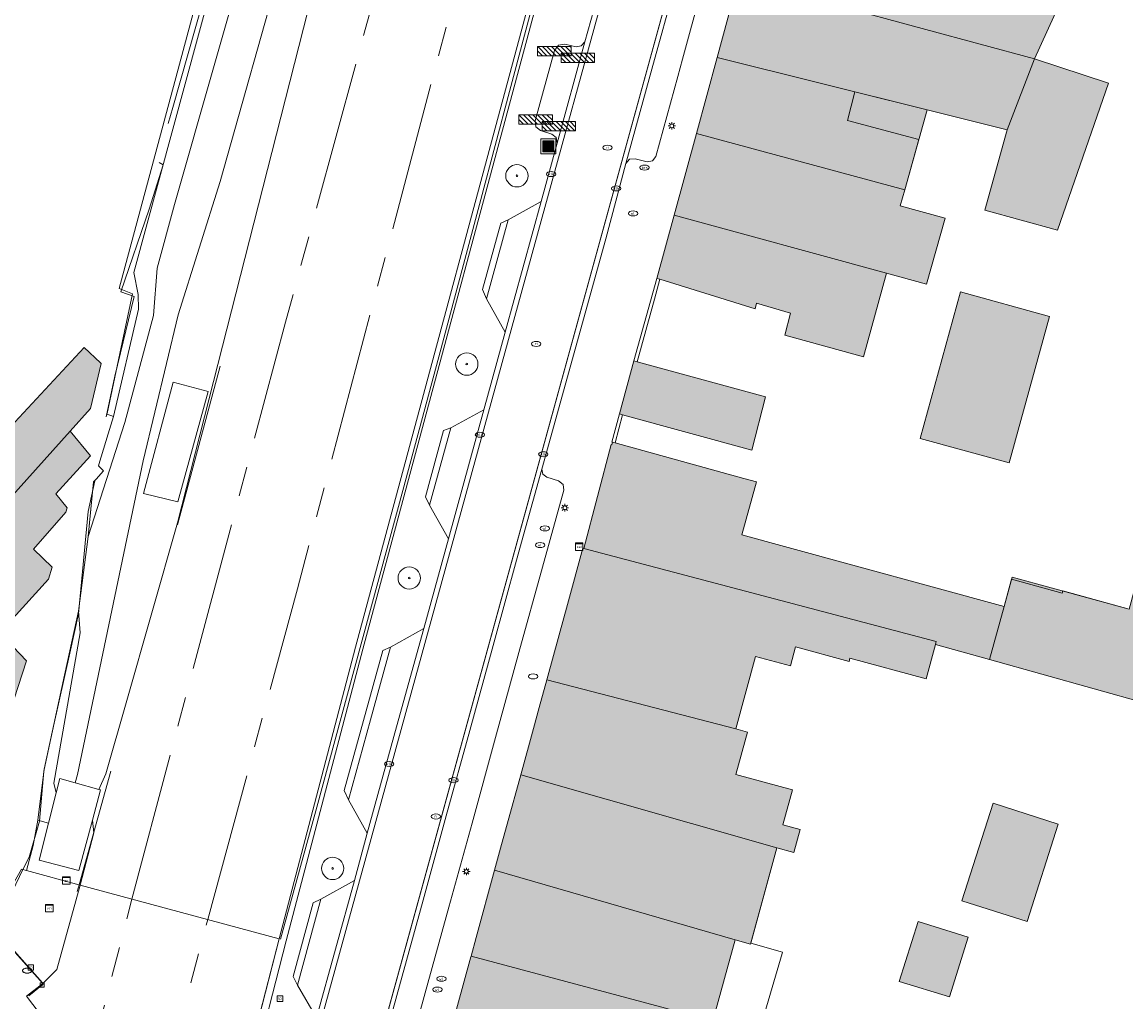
# Model space of a CAD drawing. Header units: metres. Extents: x 196496 to 197479, y 355139 to 356324.
# Tile 47 of 144: x 197231 to 197305, y 355397 to 355463. Entities that reach past the tile are written whole.
import ezdxf
from ezdxf.enums import TextEntityAlignment as Align

# ---------------------------------------------------------------- set-up
doc = ezdxf.new("R2010")
doc.units = ezdxf.units.M
doc.linetypes.add('AM-AS', pattern=[16, 10, -2, 2, -2])
doc.linetypes.add('AM-AS-SO', pattern=[16, 10, -2, 2, -2])
doc.layers.get('0').update_dxf_attribs({"color": 252, "lineweight": 18})
for name, color, linetype, lineweight in [('B-WE-AM-AS_SPOOR-G', 252, 'AM-AS', 18), ('B-WE-AM-AS_SPOOR_TREIN-G', 252, 'AM-AS-SO', 18), ('B-WE-GR-BEPLANTING_CULTUUR_HEESTERS-GV', 252, 'Continuous', 18), ('B-WE-GR-BOOM-S', 252, 'Continuous', 18), ('B-WE-GR-GRAS-GV', 252, 'Continuous', 18), ('B-WE-GW-TALUD_KRUIN-G', 252, 'Continuous', 18), ('B-WE-IE-MEUBILAIR-S', 252, 'Continuous', 18), ('B-WE-IE-MEUBILAIR_WEGMEUBILAIR-S', 252, 'Continuous', 18), ('B-WE-IE-MEUBILAIR_WEGMEUBILAIR_AFVALBAK-S', 252, 'Continuous', 18), ('B-WE-IE-TERREINAFSCHEIDING_KUNSTMATIG_HEKWERK-G', 252, 'IE-TERREINAFSCHEIDING-KUNSTMATIG', 18), ('B-WE-IE-TERREINAFSCHEIDING_KUNSTMATIG_MUUR-G', 252, 'IE-TERREINAFSCHEIDING-KUNSTMATIG-DICHT', 18), ('B-WE-IE-TERREINAFSCHEIDING_KUNSTMATIG_MUUR-GV', 252, 'Continuous', 18), ('B-WE-OG-BEBOUWING-GV', 252, 'Continuous', 18), ('B-WE-OG-TERREIN_ERF-GV', 252, 'Continuous', 18), ('B-WE-RI-HWA_GOOT_MOLGOOT-G', 252, 'Continuous', 18), ('B-WE-VH-GOOT-G', 252, 'Continuous', 18), ('B-WE-VH-HALFVERHARDING-GV', 252, 'Continuous', 18), ('B-WE-VH-ONVERHARD-GV', 252, 'Continuous', 18), ('B-WE-VH-OPENVERHARDING-GV', 252, 'Continuous', 18), ('B-WE-VH-OPENVERHARDING_BETONSTRAATSTEEN-GV', 252, 'Continuous', 18), ('B-WE-VH-OPENVERHARDING_STRAATBAKSTEEN-GV', 252, 'Continuous', 18), ('B-WE-VH-OPENVERHARDING_TEGEL-GV', 252, 'Continuous', 18), ('B-WE-VH-VERHARDING_BETONSTRAATSTEEN-GV', 252, 'Continuous', 18), ('B-WE-VH-VERHARDING_HALFVERHARDING-GV', 252, 'Continuous', 18), ('B-WE-VH-VERHARDING_TEGEL-GV', 252, 'Continuous', 18)]:
    doc.layers.add(name, color=color, linetype=linetype, lineweight=lineweight)
doc.layers.add('X-XX-AL-PRESENTATIE_GEBOUW3-V', color=7, linetype='Continuous', lineweight=18, true_color=0xf0f0f0)
doc.styles.add('NLCS-ISO', font='NLCS-ISO.ttf')
doc.linetypes.add('IE-TERREINAFSCHEIDING-KUNSTMATIG', pattern='A,4,[82,NLCS.SHX,S=0.75,R=90,X=0,Y=0],4,-2', length=10)
doc.linetypes.add('IE-TERREINAFSCHEIDING-KUNSTMATIG-DICHT', pattern='A,8,-1,[82,NLCS.SHX,S=0.75,R=90,X=0,Y=0],-1', length=10)

# ---------------------------------------------------------------- blocks, each defined once
blk = doc.blocks.new('SIE-WEG_AFVALBAK-SO')
at = {"linetype": 'ByBlock', "lineweight": 18}
h = blk.add_hatch(color=0, dxfattribs=at)
h.dxf.hatch_style = 1
h.paths.add_polyline_path([(-1.5, -1.5), (1.5, -1.5), (1.5, 1.5), (-1.5, 1.5)])
at = {"color": 0, "linetype": 'ByBlock', "lineweight": 18}
for points in [[(-2, -2), (2, -2), (2, 2), (-2, 2)], [(-1.5, -1.5), (1.5, -1.5), (1.5, 1.5), (-1.5, 1.5)]]:
    blk.add_lwpolyline(points, close=True, dxfattribs=at)
blk = doc.blocks.new('SIE-MEUBILAIR_BORD_LOCATIEPAAL-SO')
blk.add_lwpolyline([(-0.75, -0.75), (0.75, -0.75), (0.75, 0.75), (-0.75, 0.75)], close=True)
at = {"style": 'NLCS-ISO'}
blk.add_text('lp', height=0.75, dxfattribs=at).set_placement((0.01, 0.12), align=Align.MIDDLE_CENTER)
blk = doc.blocks.new('SIE-MEUBILAIR_BORD_WAARSCHUWINGSHEK-SO')
blk.add_lwpolyline([(-0.5625, -0.5625), (0.5625, -0.5625), (0.5625, 0.5625), (-0.5625, 0.5625)], close=True)
at = {"style": 'NLCS-ISO'}
blk.add_text('wh', height=0.7, dxfattribs=at).set_placement((0, 0), align=Align.MIDDLE_CENTER)
blk = doc.blocks.new('SIE-MEUBILAIR_KAST_CAI-SO')
for points in [[(-1, 1), (1, 1), (1, 0.84), (-1, 0.84)], [(-1, 0.76), (1, 0.76), (1, -1), (-1, -1)]]:
    blk.add_lwpolyline(points, close=True)
at = {"style": 'NLCS-ISO'}
blk.add_text('cai', height=0.75, dxfattribs=at).set_placement((0, 0), align=Align.MIDDLE_CENTER)
blk = doc.blocks.new('SIE-MEUBILAIR_KAST_VRI-SO')
for points in [[(-1, 1), (1, 1), (1, 0.84), (-1, 0.84)], [(-1, 0.76), (1, 0.76), (1, -1), (-1, -1)]]:
    blk.add_lwpolyline(points, close=True)
at = {"style": 'NLCS-ISO'}
blk.add_text('vri', height=0.75, dxfattribs=at).set_placement((0, 0), align=Align.MIDDLE_CENTER)
blk = doc.blocks.new('SIE-MEUBILAIR_KAST_ELEKTRA-SO')
for points in [[(-1, 1), (1, 1), (1, 0.84), (-1, 0.84)], [(-1, 0.76), (1, 0.76), (1, -1), (-1, -1)]]:
    blk.add_lwpolyline(points, close=True)
at = {"style": 'NLCS-ISO'}
blk.add_text('et', height=0.75, dxfattribs=at).set_placement((0, 0), align=Align.MIDDLE_CENTER)
blk = doc.blocks.new('SIE-MEUBILAIR_PAAL_LICHTMAST-SO')
for points in [[(-0.62, 0), (-1, 0)], [(-0.71, 0.71), (-0.44, 0.44)], [(0, 1), (0, 0.62)], [(0.44, 0.44), (0.71, 0.71)], [(1, 0), (0.62, 0)], [(-0.71, -0.71), (-0.44, -0.44)], [(0, -0.62), (0, -1)], [(0.44, -0.44), (0.71, -0.71)]]:
    blk.add_lwpolyline(points)
blk.add_circle((0, 0), 0.5)
blk = doc.blocks.new('SIE-MEUBILAIR_PUT_WATERLEIDINGPUT-SO')
blk.add_ellipse((0, 0), major_axis=(1.25, 0), ratio=0.54)
at = {"style": 'NLCS-ISO'}
blk.add_text('wl', height=0.75, dxfattribs=at).set_placement((-0.14, 0), align=Align.MIDDLE_CENTER)
blk = doc.blocks.new('SIE-MEUBILAIR_PUT_BRANDSTOFPUT-SO')
blk.add_ellipse((0, 0), major_axis=(1.25, 0), ratio=0.54)
at = {"style": 'NLCS-ISO'}
blk.add_text('brs', height=0.75, dxfattribs=at).set_placement((0.03, 0), align=Align.MIDDLE_CENTER)
blk = doc.blocks.new('SIE-MEUBILAIR_PUT_RIOOLPUT-SO')
blk.add_ellipse((0, 0), major_axis=(1.25, 0), ratio=0.54)
at = {"style": 'NLCS-ISO'}
blk.add_text('ri', height=0.75, dxfattribs=at).set_placement((-0.04, 0.07), align=Align.MIDDLE_CENTER)
blk = doc.blocks.new('SIE-MEUBILAIR_PUT_KOLK-SO')
blk.add_ellipse((0, 0), major_axis=(1.25, 0), ratio=0.54)
at = {"style": 'NLCS-ISO'}
blk.add_text('klk', height=0.75, dxfattribs=at).set_placement((0.03, 0), align=Align.MIDDLE_CENTER)
blk = doc.blocks.new('SIE-MEUBILAIR_PUT-SO')
blk.add_ellipse((0, 0), major_axis=(1.25, 0), ratio=0.54)
blk = doc.blocks.new('SIE-WEG_FIETSREK-SO')
for p, q in [((-4.5, 1.25), (-2, -1.25)), ((-4.5, 0), (-3.25, -1.25)), ((-3.25, 1.25), (-0.75, -1.25)), ((-2, 1.25), (0.5, -1.25)), ((-0.75, 1.25), (1.75, -1.25)), ((0.5, 1.25), (3, -1.25)), ((1.76, 1.25), (4.26, -1.25)), ((3.01, 1.25), (4.5, -0.24)), ((4.26, 1.25), (4.5, 1.01))]:
    blk.add_line(p, q)
at = {"flags": 128}
blk.add_lwpolyline([(4.51, -1.25), (-4.51, -1.25), (-4.51, 1.25), (4.51, 1.25), (4.51, -1.25)], close=True, dxfattribs=at)
blk = doc.blocks.new('SGR-BOOM_GBKN-SO')
at = {"color": 0, "linetype": 'ByBlock', "lineweight": 18}
for radius in [3, 0.225]:
    blk.add_circle((0, 0), radius, dxfattribs=at)

msp = doc.modelspace()

# ---------------------------------------------------------------- hatches: boundary and pattern name
at = {"layer": 'X-XX-AL-PRESENTATIE_GEBOUW3-V'}
for points in [[(197281.063, 355472.247), (197279.305, 355465.775), (197291.87, 355462.362), (197299.178, 355460.396), (197301.402, 355465.309), (197296.786, 355467.661), (197296.106, 355465.102), (197295.627, 355465.229), (197288.112, 355467.226), (197288.86, 355470.143), (197281.067, 355472.26)], [(197291.87, 355462.362), (197279.305, 355465.775), (197277.869, 355460.488), (197291.957, 355456.971), (197297.327, 355455.637), (197299.178, 355460.396)], [(197276.484, 355455.391), (197290.461, 355451.594), (197291.957, 355456.971), (197277.869, 355460.488)], [(197299.178, 355460.396), (197297.327, 355455.637), (197295.84, 355450.237), (197300.711, 355448.896), (197304.124, 355458.752)], [(197290.461, 355451.594), (197276.484, 355455.391), (197274.995, 355449.91), (197289.24, 355446.004), (197291.926, 355445.263), (197293.168, 355449.689), (197290.163, 355450.532)], [(197273.82, 355445.659), (197274.03, 355445.594), (197280.422, 355443.604), (197280.52, 355444.004), (197282.804, 355443.323), (197282.408, 355441.853), (197287.689, 355440.393), (197289.24, 355446.004), (197274.995, 355449.91)], [(197294.205, 355444.75), (197291.497, 355434.911), (197297.463, 355433.269), (197300.171, 355443.108)], [(197226.289, 355426.317), (197234.446, 355435.407), (197235.81, 355436.926), (197236.526, 355439.951), (197236.488, 355439.986), (197235.39, 355441.011), (197230.732, 355436.016), (197229.477, 355437.57), (197222.675, 355430.936)], [(197281.107, 355437.707), (197272.504, 355440.061), (197272.289, 355440.12), (197271.316, 355436.564), (197271.529, 355436.506), (197280.192, 355434.134)], [(197234.446, 355435.407), (197226.289, 355426.317), (197226.399, 355426.176), (197218.937, 355417.736), (197221.471, 355414.785), (197222.078, 355415.306), (197223.661, 355413.462), (197223.054, 355412.941), (197225.598, 355409.979), (197229.276, 355413.172), (197231.515, 355419.992), (197229.711, 355421.863), (197233.001, 355425.461), (197233.241, 355426.283), (197231.986, 355427.486), (197234.161, 355429.961), (197234.244, 355430.269), (197233.482, 355431.192), (197235.827, 355433.737)], [(197270.853, 355434.66), (197270.801, 355434.49), (197270.753, 355434.505), (197268.918, 355427.526), (197292.58, 355421.277), (197292.558, 355421.196), (197292.529, 355421.088), (197296.141, 355420.076), (197297.139, 355423.638), (197282.381, 355427.664), (197279.532, 355428.441), (197280.513, 355431.998), (197279.671, 355432.23), (197271.017, 355434.615)], [(197296.141, 355420.076), (197306.678, 355417.125), (197311.058, 355421.969), (197311.025, 355422.032), (197311.173, 355422.23), (197315.704, 355420.996), (197315.589, 355420.634), (197319.417, 355419.65), (197320.542, 355423.813), (197317.045, 355424.768), (197317.447, 355426.24), (197307.047, 355429.077), (197305.516, 355423.467), (197297.676, 355425.606), (197297.139, 355423.638)], [(197267.823, 355423.781), (197267.262, 355421.73), (197266.436, 355418.713), (197279.12, 355415.428), (197280.445, 355420.291), (197282.789, 355419.652), (197283.136, 355420.926), (197286.726, 355419.948), (197286.785, 355420.165), (197291.9, 355418.774), (197292.529, 355421.088), (197292.558, 355421.196), (197292.58, 355421.277), (197268.918, 355427.526), (197268.853, 355427.542)], [(197265.93, 355416.864), (197265.54, 355415.439), (197264.691, 355412.338), (197281.869, 355407.445), (197283.022, 355407.131), (197283.442, 355408.675), (197282.289, 355408.989), (197282.925, 355411.324), (197279.133, 355412.357), (197279.911, 355415.213), (197279.12, 355415.428), (197266.436, 355418.713)], [(197264.691, 355412.338), (197263.783, 355409.02), (197263.41, 355407.658), (197262.94, 355405.943), (197279.084, 355401.272), (197280.107, 355400.976), (197281.869, 355407.445)], [(197300.763, 355409.032), (197296.39, 355410.43), (197294.3, 355403.891), (197298.667, 355402.494)], [(197262.94, 355405.943), (197261.702, 355401.419), (197261.359, 355400.168), (197277.591, 355395.826), (197279.084, 355401.272)], [(197290.097, 355398.474), (197293.469, 355397.433), (197294.706, 355401.44), (197291.355, 355402.49)], [(197261.359, 355400.168), (197261.347, 355400.126), (197259.628, 355393.845), (197268.898, 355391.205), (197269.769, 355394.333), (197271.086, 355393.984), (197276.675, 355392.505), (197277.557, 355395.702), (197277.591, 355395.826)]]:
    msp.add_hatch(color=256, dxfattribs=at).paths.add_polyline_path(points)

# ---------------------------------------------------------------- linework, layer by layer
at = {"layer": 'B-WE-AM-AS_SPOOR-G', "flags": 128}
msp.add_lwpolyline([(197238.595, 355404.004), (197248.905, 355442.713), (197278.517, 355551.41)], dxfattribs=at)
at = {"layer": 'B-WE-AM-AS_SPOOR_TREIN-G', "flags": 128}
for points in [[(197238.595, 355404.004), (197248.905, 355442.713), (197274.337, 355536.067)], [(197243.682, 355402.626), (197249.701, 355424.824), (197261.976, 355471.187)], [(197213.19, 355310.015), (197215.632, 355318.997), (197219.805, 355334.717), (197223.141, 355346.692), (197231.81, 355379.071), (197236.061, 355394.199), (197238.595, 355404.004)], [(197218.757, 355309.516), (197232.71, 355361.424), (197243.682, 355402.626)]]:
    msp.add_lwpolyline(points, dxfattribs=at)
at = {"layer": 'B-WE-GR-BEPLANTING_CULTUUR_HEESTERS-GV'}
msp.add_lwpolyline([(197279.255, 355514.834), (197277.669, 355508.488), (197276.84, 355506.51), (197273.985, 355495.916), (197267.143, 355471.224), (197253.603, 355420.903), (197248.472, 355401.329), (197243.855, 355383.364), (197244.332, 355383.209), (197248.956, 355401.205), (197254.087, 355420.776), (197267.626, 355471.094), (197274.467, 355495.782), (197277.323, 355506.38), (197278.13, 355508.295), (197279.74, 355514.713), (197280.523, 355517.843), (197282.408, 355523.521), (197285.167, 355528.192), (197288.874, 355532.885), (197291.383, 355536.067)], dxfattribs=at)
at = {"layer": 'B-WE-GR-BEPLANTING_CULTUUR_HEESTERS-GV', "flags": 128}
for points in [[(197267.143, 355471.224), (197253.603, 355420.903), (197248.472, 355401.329), (197243.855, 355383.363), (197244.331, 355383.207), (197248.956, 355401.205), (197254.087, 355420.776), (197267.626, 355471.094)], [(197267.626, 355471.094), (197254.087, 355420.776), (197248.956, 355401.205), (197244.331, 355383.207)], [(197267.626, 355471.094), (197254.087, 355420.776), (197248.956, 355401.205), (197244.332, 355383.209)], [(197250.985, 355396.04), (197249.708, 355398.232), (197249.412, 355398.806), (197250.768, 355403.758), (197251.273, 355404.003), (197253.523, 355405.258), (197254.394, 355408.421), (197253.125, 355410.665), (197252.84, 355411.287), (197255.446, 355420.674), (197255.96, 355420.91), (197258.177, 355422.159), (197259.834, 355428.179), (197258.563, 355430.427), (197258.296, 355430.991), (197259.515, 355435.441), (197260.004, 355435.625), (197262.218, 355436.839), (197263.653, 355442.05), (197262.386, 355444.279), (197262.135, 355444.921), (197263.354, 355449.371), (197263.845, 355449.591), (197266.066, 355450.814), (197267.124, 355454.728), (197267.07, 355455.108), (197266.771, 355455.347), (197266.007, 355455.583), (197265.698, 355455.834), (197265.652, 355456.23), (197266.948, 355460.958), (197267.216, 355461.309), (197267.652, 355461.379), (197268.404, 355461.207), (197268.756, 355461.258), (197268.981, 355461.533), (197270.603, 355467.292)], [(197250.985, 355396.04), (197249.708, 355398.232), (197249.412, 355398.806), (197250.768, 355403.758), (197251.273, 355404.003), (197253.523, 355405.258), (197254.394, 355408.421), (197253.125, 355410.665), (197252.84, 355411.287), (197255.446, 355420.674), (197255.96, 355420.91), (197258.177, 355422.159), (197259.834, 355428.179), (197258.563, 355430.427), (197258.296, 355430.991), (197259.515, 355435.441), (197260.004, 355435.625), (197262.218, 355436.839), (197263.653, 355442.05), (197262.386, 355444.279), (197262.135, 355444.921), (197263.354, 355449.371), (197263.845, 355449.591), (197266.066, 355450.814), (197267.124, 355454.728), (197267.07, 355455.108), (197266.771, 355455.347), (197266.007, 355455.583), (197265.698, 355455.834), (197265.652, 355456.23), (197266.948, 355460.958), (197267.216, 355461.309), (197267.652, 355461.379), (197268.404, 355461.207), (197268.756, 355461.258), (197268.981, 355461.533), (197270.603, 355467.292)]]:
    msp.add_lwpolyline(points, dxfattribs=at)
at = {"layer": 'B-WE-GR-GRAS-GV', "flags": 128}
for points in [[(197277.434, 355563.568), (197271.825, 355545.365), (197269.815, 355539.353), (197266.794, 355530.3), (197261.118, 355511.788), (197257.183, 355497.967), (197253.316, 355482.863), (197248.753, 355467.178), (197244.518, 355452.157), (197241.71, 355443.203), (197239.348, 355433.408), (197234.944, 355412.371), (197234.781, 355411.805), (197236.382, 355411.364), (197236.836, 355412.4), (197238.21, 355417.173), (197241.646, 355429.244), (197250.404, 355463.595), (197260.55, 355500.447), (197271.788, 355542.395)], [(197241.669, 355430.655), (197239.383, 355431.212), (197241.362, 355438.685), (197243.716, 355438.071)], [(197241.669, 355430.655), (197239.383, 355431.212), (197241.362, 355438.685), (197243.716, 355438.071)], [(197235.131, 355421.873), (197235.02, 355423.319), (197234.081, 355419.026), (197232.701, 355412.718), (197232.29, 355409.299), (197233.002, 355409.094), (197233.522, 355411.127), (197233.348, 355411.774)], [(197231.522, 355405.919), (197231.197, 355406.007), (197229.053, 355402.305), (197232.613, 355398.327), (197233.561, 355399.278), (197235.118, 355404.945)]]:
    msp.add_lwpolyline(points, close=True, dxfattribs=at)
for points in [[(197265.951, 355536.067), (197252.05, 355487.799), (197241.453, 355450.605), (197240.294, 355446.344), (197240.042, 355443.155), (197238.117, 355435.991), (197235.658, 355428.34), (197235.02, 355423.319), (197235.131, 355421.873), (197233.348, 355411.774), (197233.522, 355411.127), (197233.767, 355412.083), (197234.781, 355411.805), (197234.944, 355412.371), (197239.348, 355433.408), (197241.71, 355443.203), (197244.518, 355452.157), (197248.753, 355467.178), (197253.316, 355482.863), (197257.183, 355497.967)], [(197268.718, 355536.067), (197266.794, 355530.3), (197261.118, 355511.788), (197257.183, 355497.967), (197253.316, 355482.863), (197248.753, 355467.178), (197244.518, 355452.157), (197241.71, 355443.203), (197239.348, 355433.408), (197234.944, 355412.371), (197234.781, 355411.805), (197236.382, 355411.364), (197236.836, 355412.4), (197238.21, 355417.173), (197241.646, 355429.244), (197250.404, 355463.595), (197260.55, 355500.447), (197270.093, 355536.067)], [(197263.528, 355536.067), (197251.747, 355493.927), (197238.714, 355446.041), (197239.026, 355444.573), (197239.039, 355443.581), (197237.367, 355436.396), (197237.008, 355435.216), (197236.543, 355433.688), (197236.449, 355433.379), (197236.355, 355433.069), (197236.588, 355432.846), (197236.687, 355432.752), (197236.189, 355432.187), (197236.02, 355431.995), (197235.726, 355429.03), (197235.658, 355428.34), (197238.117, 355435.991), (197240.042, 355443.155), (197240.294, 355446.344), (197241.453, 355450.605), (197252.05, 355487.799), (197265.951, 355536.067)], [(197262.565, 355536.067), (197255.17, 355508.137), (197253.815, 355503.021), (197250.945, 355492.18), (197249.614, 355487.301), (197245.739, 355473.099), (197244.883, 355469.961), (197243.36, 355465.886), (197242.277, 355461.858), (197241.542, 355459.126), (197241.472, 355458.866), (197237.738, 355444.979), (197238.644, 355444.612), (197237.788, 355440.622), (197236.925, 355436.6), (197236.911, 355436.534)], [(197251.747, 355493.927), (197238.714, 355446.041), (197239.026, 355444.573), (197239.039, 355443.581), (197237.367, 355436.396), (197237.008, 355435.216), (197236.543, 355433.688), (197236.449, 355433.379), (197236.355, 355433.069), (197236.588, 355432.846), (197236.687, 355432.752), (197236.189, 355432.187), (197236.02, 355431.995), (197235.726, 355429.03), (197235.658, 355428.34), (197238.117, 355435.991), (197240.042, 355443.155), (197240.294, 355446.344), (197241.453, 355450.605), (197252.05, 355487.799)], [(197243.36, 355465.886), (197242.277, 355461.858), (197241.542, 355459.126), (197241.472, 355458.866), (197237.738, 355444.979), (197238.644, 355444.612), (197237.788, 355440.622), (197236.925, 355436.6), (197236.911, 355436.534), (197237.18, 355436.453), (197237.367, 355436.396), (197239.039, 355443.581), (197239.026, 355444.573), (197238.714, 355446.041), (197251.747, 355493.927)], [(197252.05, 355487.799), (197241.453, 355450.605), (197240.294, 355446.344), (197240.042, 355443.155), (197238.117, 355435.991), (197235.658, 355428.34), (197235.02, 355423.319), (197235.131, 355421.873), (197233.348, 355411.774), (197233.522, 355411.127), (197233.767, 355412.083), (197234.781, 355411.805), (197234.944, 355412.371), (197239.348, 355433.408), (197241.71, 355443.203), (197244.518, 355452.157), (197248.753, 355467.178)]]:
    msp.add_lwpolyline(points, dxfattribs=at)
at = {"layer": 'B-WE-GR-GRAS-GV'}
msp.add_lwpolyline([(197236.911, 355436.534), (197237.18, 355436.453), (197237.367, 355436.396), (197239.039, 355443.581), (197239.026, 355444.573), (197238.714, 355446.041), (197251.747, 355493.927), (197263.528, 355536.067)], dxfattribs=at)
at = {"layer": 'B-WE-GW-TALUD_KRUIN-G', "flags": 128}
for points in [[(197235.658, 355428.34), (197238.117, 355435.991), (197240.042, 355443.155), (197240.294, 355446.344), (197241.453, 355450.605), (197252.05, 355487.799), (197267.115, 355540.108), (197269.84, 355549.89), (197269.495, 355552.892)], [(197269.815, 355539.353), (197266.794, 355530.3), (197261.118, 355511.788), (197257.183, 355497.967), (197253.316, 355482.863), (197248.753, 355467.178), (197244.518, 355452.157), (197241.71, 355443.203), (197239.348, 355433.408), (197234.944, 355412.371), (197234.781, 355411.805)], [(197268.718, 355536.067), (197266.794, 355530.3), (197261.118, 355511.788), (197257.183, 355497.967), (197253.316, 355482.863), (197248.753, 355467.178), (197244.518, 355452.157), (197241.71, 355443.203), (197239.348, 355433.408), (197234.944, 355412.371), (197234.781, 355411.805)], [(197235.658, 355428.34), (197238.117, 355435.991), (197240.042, 355443.155), (197240.294, 355446.344), (197241.453, 355450.605), (197252.05, 355487.799), (197265.951, 355536.067)], [(197233.522, 355411.127), (197233.348, 355411.774), (197235.131, 355421.873), (197235.02, 355423.319)]]:
    msp.add_lwpolyline(points, dxfattribs=at)
at = {"layer": 'B-WE-IE-TERREINAFSCHEIDING_KUNSTMATIG_HEKWERK-G', "ltscale": 0.2, "flags": 128}
msp.add_lwpolyline([(197248.569, 355401.303), (197250.944, 355409.919), (197253.547, 355419.557), (197256.839, 355431.663), (197259.431, 355441.31), (197262.001, 355450.953), (197263.932, 355458.19), (197265.863, 355465.438), (197267.171, 355470.241), (197269.815, 355479.92), (197272.451, 355489.583), (197274.395, 355496.839), (197277.014, 355506.468), (197277.669, 355508.907), (197279.655, 355516.109), (197280.392, 355518.499), (197281.841, 355523.32), (197284.321, 355527.637), (197287.276, 355531.64), (197296.449, 355543.505), (197299.483, 355547.432), (197300.981, 355549.356), (197300.911, 355551.927), (197305.999, 355558.047), (197307.529, 355556.879), (197311.477, 355562.427), (197312.195, 355564.605), (197313.382, 355569.485), (197314.285, 355574.517), (197314.989, 355579.283)], dxfattribs=at)
at = {"layer": 'B-WE-IE-TERREINAFSCHEIDING_KUNSTMATIG_HEKWERK-G', "flags": 128}
for points in [[(197248.569, 355401.303), (197250.944, 355409.919), (197253.547, 355419.557), (197256.839, 355431.663), (197259.431, 355441.31), (197262.001, 355450.953), (197263.932, 355458.19), (197265.863, 355465.438), (197267.171, 355470.241), (197269.815, 355479.92), (197272.451, 355489.583), (197274.395, 355496.839), (197277.014, 355506.468), (197277.669, 355508.907), (197279.655, 355516.109), (197280.392, 355518.499), (197281.841, 355523.32), (197284.321, 355527.637), (197287.276, 355531.64), (197290.698, 355536.067)], [(197244.863, 355470.041), (197244.984, 355469.978), (197241.348, 355457.126), (197241.03, 355456.055)], [(197240.419, 355453.437), (197240.698, 355453.27), (197239.756, 355450.312), (197237.861, 355444.758), (197238.739, 355444.447), (197237.44, 355439.101), (197236.862, 355436.374)], [(197241.662, 355429.116), (197244.513, 355439.764)], [(197235.008, 355423.141), (197235.671, 355430.023), (197236.109, 355432.069)], [(197232.386, 355409.22), (197232.694, 355412.588), (197233.294, 355415.413), (197234.436, 355420.504), (197235.008, 355423.141)], [(197235.053, 355404.963), (197237.189, 355412.582)], [(197232.386, 355409.22), (197231.707, 355406.824), (197231.275, 355405.985)], [(197231.275, 355405.985), (197230.588, 355404.527), (197229.152, 355402.305), (197230.156, 355401.129)], [(197235.053, 355404.963), (197234.925, 355404.5)], [(197230.132, 355401.156), (197230.194, 355401.087), (197232.592, 355398.371)], [(197243.835, 355383.481), (197244.993, 355387.899), (197246.164, 355392.346), (197248.472, 355401.329)], [(197232.646, 355398.286), (197231.684, 355397.518)]]:
    msp.add_lwpolyline(points, dxfattribs=at)
at = {"layer": 'B-WE-IE-TERREINAFSCHEIDING_KUNSTMATIG_MUUR-G', "flags": 128}
msp.add_lwpolyline([(197236.02, 355431.995), (197235.658, 355428.34), (197235.02, 355423.319), (197232.701, 355412.718), (197232.29, 355409.299)], dxfattribs=at)
at = {"layer": 'B-WE-IE-TERREINAFSCHEIDING_KUNSTMATIG_MUUR-GV', "flags": 128}
for points in [[(197273.82, 355445.659), (197272.289, 355440.12), (197272.504, 355440.061), (197273.665, 355444.27), (197274.03, 355445.594)], [(197271.316, 355436.564), (197270.805, 355434.675), (197270.853, 355434.66), (197271.017, 355434.615), (197271.529, 355436.506)]]:
    msp.add_lwpolyline(points, close=True, dxfattribs=at)
at = {"layer": 'B-WE-OG-BEBOUWING-GV', "flags": 128}
for points in [[(197281.063, 355472.247), (197279.305, 355465.775), (197291.87, 355462.362), (197299.178, 355460.396), (197301.402, 355465.309), (197296.786, 355467.661), (197296.106, 355465.102), (197295.627, 355465.229), (197288.112, 355467.226), (197288.86, 355470.143), (197281.067, 355472.26)], [(197291.87, 355462.362), (197279.305, 355465.775), (197277.869, 355460.488), (197291.957, 355456.971), (197297.327, 355455.637), (197299.178, 355460.396)], [(197276.484, 355455.391), (197290.461, 355451.594), (197291.957, 355456.971), (197277.869, 355460.488)], [(197299.178, 355460.396), (197297.327, 355455.637), (197295.84, 355450.237), (197300.711, 355448.896), (197304.124, 355458.752)], [(197290.461, 355451.594), (197276.484, 355455.391), (197274.995, 355449.91), (197289.24, 355446.004), (197291.926, 355445.263), (197293.168, 355449.689), (197290.163, 355450.532)], [(197273.82, 355445.659), (197274.03, 355445.594), (197280.422, 355443.604), (197280.52, 355444.004), (197282.804, 355443.323), (197282.408, 355441.853), (197287.689, 355440.393), (197289.24, 355446.004), (197274.995, 355449.91)], [(197294.205, 355444.75), (197291.497, 355434.911), (197297.463, 355433.269), (197300.171, 355443.108)], [(197226.289, 355426.317), (197234.446, 355435.407), (197235.81, 355436.926), (197236.526, 355439.951), (197236.488, 355439.986), (197235.39, 355441.011), (197230.732, 355436.016), (197229.477, 355437.57), (197222.675, 355430.936)], [(197281.107, 355437.707), (197272.504, 355440.061), (197272.289, 355440.12), (197271.316, 355436.564), (197271.529, 355436.506), (197280.192, 355434.134)], [(197234.446, 355435.407), (197226.289, 355426.317), (197226.399, 355426.176), (197218.937, 355417.736), (197221.471, 355414.785), (197222.078, 355415.306), (197223.661, 355413.462), (197223.054, 355412.941), (197225.598, 355409.979), (197229.276, 355413.172), (197231.515, 355419.992), (197229.711, 355421.863), (197233.001, 355425.461), (197233.241, 355426.283), (197231.986, 355427.486), (197234.161, 355429.961), (197234.244, 355430.269), (197233.482, 355431.192), (197235.827, 355433.737)], [(197270.853, 355434.66), (197270.801, 355434.49), (197270.753, 355434.505), (197268.918, 355427.526), (197292.58, 355421.277), (197292.558, 355421.196), (197292.529, 355421.088), (197296.141, 355420.076), (197297.139, 355423.638), (197282.381, 355427.664), (197279.532, 355428.441), (197280.513, 355431.998), (197279.671, 355432.23), (197271.017, 355434.615)], [(197267.823, 355423.781), (197267.262, 355421.73), (197266.436, 355418.713), (197279.12, 355415.428), (197280.445, 355420.291), (197282.789, 355419.652), (197283.136, 355420.926), (197286.726, 355419.948), (197286.785, 355420.165), (197291.9, 355418.774), (197292.529, 355421.088), (197292.558, 355421.196), (197292.58, 355421.277), (197268.918, 355427.526), (197268.853, 355427.542)], [(197265.93, 355416.864), (197265.54, 355415.439), (197264.691, 355412.338), (197281.869, 355407.445), (197283.022, 355407.131), (197283.442, 355408.675), (197282.289, 355408.989), (197282.925, 355411.324), (197279.133, 355412.357), (197279.911, 355415.213), (197279.12, 355415.428), (197266.436, 355418.713)], [(197264.691, 355412.338), (197263.783, 355409.02), (197263.41, 355407.658), (197262.94, 355405.943), (197279.084, 355401.272), (197280.107, 355400.976), (197281.869, 355407.445)], [(197300.763, 355409.032), (197296.39, 355410.43), (197294.3, 355403.891), (197298.667, 355402.494)], [(197262.94, 355405.943), (197261.702, 355401.419), (197261.359, 355400.168), (197277.591, 355395.826), (197279.084, 355401.272)], [(197290.097, 355398.474), (197293.469, 355397.433), (197294.706, 355401.44), (197291.355, 355402.49)], [(197261.359, 355400.168), (197261.347, 355400.126), (197259.628, 355393.845), (197268.898, 355391.205), (197269.769, 355394.333), (197271.086, 355393.984), (197276.675, 355392.505), (197277.557, 355395.702), (197277.591, 355395.826)]]:
    msp.add_lwpolyline(points, close=True, dxfattribs=at)
msp.add_lwpolyline([(197317.765, 355424.571), (197317.045, 355424.768), (197317.447, 355426.24), (197307.047, 355429.077), (197305.516, 355423.467), (197297.676, 355425.606), (197297.139, 355423.638), (197296.141, 355420.076)], dxfattribs=at)
at = {"layer": 'B-WE-OG-BEBOUWING-GV'}
msp.add_lwpolyline([(197296.141, 355420.076), (197306.678, 355417.125), (197311.058, 355421.969), (197311.025, 355422.032), (197311.173, 355422.23), (197315.704, 355420.996), (197315.589, 355420.634), (197317.765, 355420.075)], dxfattribs=at)
at = {"layer": 'B-WE-OG-TERREIN_ERF-GV', "flags": 128}
for points in [[(197231.197, 355406.007), (197231.522, 355405.919), (197231.962, 355407.602), (197232.29, 355409.299), (197232.701, 355412.718), (197234.081, 355419.026), (197235.02, 355423.319), (197235.658, 355428.34), (197235.726, 355429.03), (197236.02, 355431.995), (197236.189, 355432.187), (197236.687, 355432.752), (197236.588, 355432.846), (197236.355, 355433.069), (197236.449, 355433.379), (197236.543, 355433.688), (197237.008, 355435.216), (197237.367, 355436.396), (197237.18, 355436.453), (197236.911, 355436.534), (197236.925, 355436.6), (197237.788, 355440.622), (197238.644, 355444.612), (197237.738, 355444.979), (197241.472, 355458.866), (197241.542, 355459.126), (197242.277, 355461.858), (197243.36, 355465.886)], [(197231.197, 355406.007), (197231.522, 355405.919), (197231.962, 355407.602), (197232.29, 355409.299), (197232.701, 355412.718), (197234.081, 355419.026), (197235.02, 355423.319), (197235.658, 355428.34), (197235.726, 355429.03), (197236.02, 355431.995), (197236.189, 355432.187), (197236.687, 355432.752), (197236.588, 355432.846), (197236.355, 355433.069), (197236.449, 355433.379), (197236.543, 355433.688), (197237.008, 355435.216), (197237.367, 355436.396), (197237.18, 355436.453), (197236.911, 355436.534), (197236.925, 355436.6), (197237.788, 355440.622), (197238.644, 355444.612), (197237.738, 355444.979), (197241.472, 355458.866), (197241.542, 355459.126), (197242.277, 355461.858), (197243.36, 355465.886)], [(197301.402, 355465.309), (197299.178, 355460.396), (197304.124, 355458.752), (197300.711, 355448.896), (197295.84, 355450.237), (197297.327, 355455.637), (197291.957, 355456.971), (197287.101, 355458.178), (197286.622, 355456.249), (197291.408, 355454.97), (197290.461, 355451.594), (197290.163, 355450.532), (197293.168, 355449.689), (197291.926, 355445.263), (197289.24, 355446.004), (197287.689, 355440.393), (197282.408, 355441.853), (197282.804, 355443.323), (197280.52, 355444.004), (197280.422, 355443.604), (197274.03, 355445.594), (197273.665, 355444.27), (197272.504, 355440.061), (197281.107, 355437.707), (197280.192, 355434.134), (197271.529, 355436.506), (197271.017, 355434.615), (197279.671, 355432.23), (197280.513, 355431.998), (197279.532, 355428.441), (197282.381, 355427.664), (197297.139, 355423.638), (197297.636, 355425.461), (197301.022, 355424.537), (197301.062, 355424.682), (197305.516, 355423.467)], [(197230.732, 355436.016), (197235.39, 355441.011), (197236.488, 355439.986), (197236.526, 355439.951), (197235.81, 355436.926), (197234.446, 355435.407), (197235.827, 355433.737), (197233.482, 355431.192), (197234.244, 355430.269), (197234.161, 355429.961), (197231.986, 355427.486), (197233.241, 355426.283), (197233.001, 355425.461), (197229.711, 355421.863), (197231.515, 355419.992), (197229.276, 355413.172)], [(197230.732, 355436.016), (197235.39, 355441.011), (197236.488, 355439.986), (197236.526, 355439.951), (197235.81, 355436.926), (197234.446, 355435.407), (197235.827, 355433.737), (197233.482, 355431.192), (197234.244, 355430.269), (197234.161, 355429.961), (197231.986, 355427.486), (197233.241, 355426.283), (197233.001, 355425.461), (197229.711, 355421.863), (197231.515, 355419.992), (197229.276, 355413.172)], [(197306.678, 355417.125), (197296.141, 355420.076), (197292.529, 355421.088), (197291.9, 355418.774), (197286.785, 355420.165), (197286.726, 355419.948), (197283.136, 355420.926), (197282.789, 355419.652), (197280.445, 355420.291), (197279.12, 355415.428), (197279.911, 355415.213), (197279.133, 355412.357), (197282.925, 355411.324), (197282.289, 355408.989), (197283.442, 355408.675), (197283.022, 355407.131), (197281.869, 355407.445), (197280.127, 355401.048), (197282.267, 355400.449), (197282.241, 355400.359), (197280.629, 355394.875)]]:
    msp.add_lwpolyline(points, dxfattribs=at)
at = {"layer": 'B-WE-OG-TERREIN_ERF-GV'}
for points in [[(197301.402, 355465.309), (197299.178, 355460.396), (197304.124, 355458.752), (197300.711, 355448.896), (197295.84, 355450.237), (197297.327, 355455.637), (197291.957, 355456.971), (197290.461, 355451.594), (197290.163, 355450.532), (197293.168, 355449.689), (197291.926, 355445.263), (197289.24, 355446.004), (197287.689, 355440.393), (197282.408, 355441.853), (197282.804, 355443.323), (197280.52, 355444.004), (197280.422, 355443.604), (197274.03, 355445.594), (197273.665, 355444.27), (197272.504, 355440.061), (197281.107, 355437.707), (197280.192, 355434.134), (197271.529, 355436.506), (197271.017, 355434.615), (197279.671, 355432.23), (197280.513, 355431.998), (197279.532, 355428.441), (197282.381, 355427.664), (197297.139, 355423.638), (197297.676, 355425.606), (197305.516, 355423.467)], [(197306.678, 355417.125), (197296.141, 355420.076), (197292.529, 355421.088), (197291.9, 355418.774), (197286.785, 355420.165), (197286.726, 355419.948), (197283.136, 355420.926), (197282.789, 355419.652), (197280.445, 355420.291), (197279.12, 355415.428), (197279.911, 355415.213), (197279.133, 355412.357), (197282.925, 355411.324), (197282.289, 355408.989), (197283.442, 355408.675), (197283.022, 355407.131), (197281.869, 355407.445), (197280.107, 355400.976), (197279.084, 355401.272), (197277.591, 355395.826)]]:
    msp.add_lwpolyline(points, dxfattribs=at)
at = {"layer": 'B-WE-OG-TERREIN_ERF-GV', "flags": 128}
for points in [[(197294.205, 355444.75), (197300.171, 355443.108), (197297.463, 355433.269), (197291.497, 355434.911)], [(197294.205, 355444.75), (197300.171, 355443.108), (197297.463, 355433.269), (197291.497, 355434.911)], [(197296.39, 355410.43), (197300.763, 355409.032), (197298.667, 355402.494), (197294.3, 355403.891)], [(197296.39, 355410.43), (197300.763, 355409.032), (197298.667, 355402.494), (197294.3, 355403.891)], [(197293.469, 355397.433), (197290.097, 355398.474), (197291.355, 355402.49), (197294.706, 355401.44)], [(197293.469, 355397.433), (197290.097, 355398.474), (197291.355, 355402.49), (197294.706, 355401.44)]]:
    msp.add_lwpolyline(points, close=True, dxfattribs=at)
at = {"layer": 'B-WE-RI-HWA_GOOT_MOLGOOT-G', "flags": 128}
for points in [[(197298.035, 355531.959), (197294.723, 355527.446), (197292.573, 355524.22), (197290.718, 355520.797), (197289.184, 355517.219), (197287.986, 355513.532), (197253.621, 355388.648)], [(197289.282, 355530.258), (197288.015, 355527.563), (197287.464, 355526.18), (197286.934, 355524.789), (197286.59, 355523.827), (197286.272, 355522.857), (197285.976, 355521.88), (197285.696, 355520.898), (197250.683, 355393.673), (197251.756, 355391.752)]]:
    msp.add_lwpolyline(points, dxfattribs=at)
at = {"layer": 'B-WE-VH-GOOT-G', "flags": 128}
for points in [[(197297.339, 355541.386), (197293.026, 355535.975), (197291.025, 355533.201), (197289.282, 355530.258), (197288.015, 355527.563), (197287.464, 355526.18), (197286.934, 355524.789), (197286.59, 355523.827), (197286.272, 355522.857), (197285.976, 355521.88), (197285.696, 355520.898), (197250.683, 355393.673), (197251.756, 355391.752), (197246.768, 355376.433), (197246.506, 355376.059), (197246.08, 355375.894)], [(197298.035, 355531.959), (197294.723, 355527.446), (197292.573, 355524.22), (197290.718, 355520.797), (197289.184, 355517.219), (197287.986, 355513.532), (197249.519, 355373.741), (197249.363, 355372.713), (197249.451, 355371.676)]]:
    msp.add_lwpolyline(points, dxfattribs=at)
at = {"layer": 'B-WE-VH-HALFVERHARDING-GV', "flags": 128}
msp.add_lwpolyline([(197270.093, 355536.067), (197260.55, 355500.447), (197250.404, 355463.595), (197241.646, 355429.244), (197238.21, 355417.173), (197236.836, 355412.4), (197236.382, 355411.364), (197236.496, 355411.333), (197235.95, 355409.3), (197236.044, 355408.437), (197235.118, 355404.945), (197248.472, 355401.329), (197253.603, 355420.903), (197267.143, 355471.224), (197273.985, 355495.916), (197276.84, 355506.51), (197277.669, 355508.488), (197279.255, 355514.834), (197280.038, 355517.964), (197281.933, 355523.678), (197286.122, 355535.904), (197286.176, 355536.067)], dxfattribs=at)
msp.add_lwpolyline([(197248.472, 355401.329), (197235.118, 355404.945), (197233.561, 355399.278), (197232.613, 355398.327), (197231.52, 355397.479), (197234.567, 355393.488), (197234.722, 355394.061), (197236.887, 355393.476), (197236.295, 355391.291), (197238.693, 355388.177), (197238.846, 355388.752), (197241.001, 355388.202), (197240.411, 355385.979), (197241.925, 355383.992), (197243.855, 355383.364)], close=True, dxfattribs=at)
at = {"layer": 'B-WE-VH-ONVERHARD-GV', "flags": 128}
msp.add_lwpolyline([(197236.044, 355408.437), (197235.95, 355409.3), (197235.04, 355405.919), (197232.367, 355406.612), (197233.002, 355409.094), (197232.29, 355409.299), (197231.962, 355407.602), (197231.522, 355405.919), (197235.118, 355404.945)], close=True, dxfattribs=at)
at = {"layer": 'B-WE-VH-OPENVERHARDING-GV', "flags": 128}
for points in [[(197241.669, 355430.655), (197243.716, 355438.071), (197241.362, 355438.685), (197239.383, 355431.212)], [(197236.382, 355411.364), (197234.781, 355411.805), (197233.767, 355412.083), (197233.522, 355411.127), (197233.002, 355409.094), (197232.367, 355406.612), (197235.04, 355405.919), (197235.95, 355409.3), (197236.496, 355411.333)]]:
    msp.add_lwpolyline(points, close=True, dxfattribs=at)
at = {"layer": 'B-WE-VH-OPENVERHARDING_BETONSTRAATSTEEN-GV'}
msp.add_lwpolyline([(197258.177, 355422.159), (197256.36, 355415.559), (197254.394, 355408.421), (197253.523, 355405.258), (197250.985, 355396.04), (197250.332, 355393.668), (197251.392, 355391.725), (197248.21, 355381.947), (197247.721, 355380.43), (197247.996, 355380.343), (197251.756, 355391.752), (197250.683, 355393.673), (197285.696, 355520.898), (197285.976, 355521.88), (197286.272, 355522.857), (197286.59, 355523.827), (197286.934, 355524.789), (197287.464, 355526.18), (197288.015, 355527.563), (197289.282, 355530.258), (197291.025, 355533.201), (197293.026, 355535.975), (197293.099, 355536.067)], dxfattribs=at)
at = {"layer": 'B-WE-VH-OPENVERHARDING_BETONSTRAATSTEEN-GV', "flags": 128}
for points in [[(197293.099, 355536.067), (197293.026, 355535.975), (197291.025, 355533.201), (197289.282, 355530.258), (197288.015, 355527.563), (197287.464, 355526.18), (197286.934, 355524.789), (197286.59, 355523.827), (197286.272, 355522.857), (197285.976, 355521.88), (197285.696, 355520.898), (197250.683, 355393.673), (197251.756, 355391.752), (197247.996, 355380.343), (197253.069, 355378.737), (197255.06, 355386.033), (197253.621, 355388.648), (197287.986, 355513.532), (197289.184, 355517.219), (197290.718, 355520.797), (197292.573, 355524.22), (197294.723, 355527.446), (197298.035, 355531.959)], [(197287.986, 355513.532), (197253.621, 355388.648), (197255.06, 355386.033), (197253.069, 355378.737), (197253.355, 355378.646), (197255.396, 355386.058), (197253.945, 355388.713), (197254.402, 355390.381), (197256.551, 355398.187), (197258.135, 355403.936), (197259.688, 355409.58), (197261.268, 355415.316), (197262.838, 355421.019), (197264.416, 355426.75), (197266.096, 355432.85), (197270.395, 355448.319), (197271.746, 355453.36), (197273.488, 355459.69), (197275.074, 355465.449)], [(197270.603, 355467.292), (197268.981, 355461.533), (197267.124, 355454.728), (197266.066, 355450.814), (197263.653, 355442.05), (197262.218, 355436.839), (197259.834, 355428.179), (197258.177, 355422.159)]]:
    msp.add_lwpolyline(points, dxfattribs=at)
for points in [[(197276.799, 355464.974), (197278.357, 355470.663), (197279.758, 355475.779), (197279.712, 355476.164), (197279.41, 355476.407), (197278.631, 355476.639), (197278.388, 355476.801), (197278.272, 355477.069), (197276.639, 355471.136), (197275.074, 355465.449), (197273.488, 355459.69), (197271.746, 355453.36), (197271.99, 355453.657), (197272.372, 355453.69), (197273.17, 355453.471), (197273.529, 355453.547), (197273.756, 355453.836), (197275.222, 355459.212), (197275.537, 355460.367)], [(197267.124, 355454.728), (197268.981, 355461.533), (197268.756, 355461.258), (197268.404, 355461.207), (197267.652, 355461.379), (197267.216, 355461.309), (197266.948, 355460.958), (197265.652, 355456.23), (197265.698, 355455.834), (197266.007, 355455.583), (197266.771, 355455.347), (197267.07, 355455.108)], [(197263.845, 355449.591), (197262.386, 355444.279), (197263.653, 355442.05), (197266.066, 355450.814)], [(197260.004, 355435.625), (197258.563, 355430.427), (197259.834, 355428.179), (197262.218, 355436.839)], [(197256.551, 355398.187), (197254.402, 355390.381), (197256.619, 355391.663), (197258.284, 355397.71), (197259.868, 355403.459), (197261.422, 355409.102), (197263.002, 355414.839), (197264.572, 355420.541), (197266.151, 355426.273), (197267.575, 355431.444), (197267.531, 355431.826), (197267.235, 355432.072), (197266.447, 355432.322), (197266.178, 355432.524), (197266.096, 355432.85), (197264.416, 355426.75), (197262.838, 355421.019), (197261.268, 355415.316), (197259.688, 355409.58), (197258.135, 355403.936)], [(197256.36, 355415.559), (197258.177, 355422.159), (197255.96, 355420.91), (197254.612, 355416.04), (197253.125, 355410.665), (197254.394, 355408.421)], [(197251.273, 355404.003), (197249.708, 355398.232), (197250.985, 355396.04), (197253.523, 355405.258)]]:
    msp.add_lwpolyline(points, close=True, dxfattribs=at)
at = {"layer": 'B-WE-VH-OPENVERHARDING_STRAATBAKSTEEN-GV', "flags": 128}
for points in [[(197232.613, 355398.327), (197229.053, 355402.305), (197228.419, 355403.014), (197228.239, 355403.215), (197227.99, 355403.021), (197223.794, 355408.407), (197223.535, 355408.199), (197217.223, 355415.813), (197217.076, 355415.701), (197216.771, 355416.13), (197216.682, 355416.087), (197213.194, 355420.754), (197212.798, 355421.232), (197209.281, 355425.786), (197207.172, 355428.346), (197204.613, 355431.698), (197201.208, 355436.06), (197191.044, 355449.157), (197176.207, 355468.449), (197170.517, 355475.582), (197168.015, 355478.879), (197168.364, 355480.454)], [(197167.378, 355477.438), (197168.63, 355475.847), (197188.27, 355450.537), (197209.037, 355423.787), (197222.442, 355406.498), (197232.113, 355393.966), (197234.025, 355391.489), (197234.567, 355393.488), (197231.52, 355397.479), (197232.613, 355398.327)]]:
    msp.add_lwpolyline(points, dxfattribs=at)
at = {"layer": 'B-WE-VH-OPENVERHARDING_TEGEL-GV', "flags": 128}
for points in [[(197259.628, 355393.845), (197261.347, 355400.126), (197261.359, 355400.168), (197261.702, 355401.419), (197262.94, 355405.943), (197263.41, 355407.658), (197263.783, 355409.02), (197264.691, 355412.338), (197265.54, 355415.439), (197265.93, 355416.864), (197266.436, 355418.713), (197267.262, 355421.73), (197267.823, 355423.781), (197268.853, 355427.542), (197268.918, 355427.526), (197270.753, 355434.505), (197270.801, 355434.49), (197270.853, 355434.66), (197270.805, 355434.675), (197271.316, 355436.564), (197272.289, 355440.12), (197273.82, 355445.659), (197274.995, 355449.91), (197276.484, 355455.391), (197277.869, 355460.488), (197279.305, 355465.775)], [(197276.799, 355464.974), (197275.537, 355460.367), (197275.222, 355459.212), (197273.756, 355453.836), (197273.529, 355453.547), (197273.17, 355453.471), (197272.372, 355453.69), (197271.99, 355453.657), (197271.746, 355453.36), (197270.395, 355448.319), (197266.096, 355432.85), (197266.178, 355432.524), (197266.447, 355432.322), (197267.235, 355432.072), (197267.531, 355431.826), (197267.575, 355431.444), (197266.151, 355426.273), (197264.572, 355420.541), (197263.002, 355414.839), (197261.422, 355409.102), (197259.868, 355403.459), (197258.284, 355397.71), (197256.619, 355391.663)]]:
    msp.add_lwpolyline(points, dxfattribs=at)
for points in [[(197262.386, 355444.279), (197263.845, 355449.591), (197263.354, 355449.371), (197262.135, 355444.921)], [(197258.563, 355430.427), (197260.004, 355435.625), (197259.515, 355435.441), (197258.296, 355430.991)], [(197254.612, 355416.04), (197255.96, 355420.91), (197255.446, 355420.674), (197252.84, 355411.287), (197253.125, 355410.665)], [(197251.273, 355404.003), (197250.768, 355403.758), (197249.412, 355398.806), (197249.708, 355398.232)]]:
    msp.add_lwpolyline(points, close=True, dxfattribs=at)
at = {"layer": 'B-WE-VH-VERHARDING_BETONSTRAATSTEEN-GV', "flags": 128}
for points in [[(197270.603, 355467.292), (197268.981, 355461.533), (197267.124, 355454.728), (197266.066, 355450.814), (197263.653, 355442.05), (197262.218, 355436.839), (197259.834, 355428.179), (197258.177, 355422.159), (197256.36, 355415.559), (197254.394, 355408.421), (197253.523, 355405.258), (197250.985, 355396.04), (197250.332, 355393.668), (197251.392, 355391.725), (197248.208, 355381.939), (197246.456, 355376.556), (197246.199, 355376.264), (197245.813, 355376.216), (197246.08, 355375.894), (197246.506, 355376.059), (197246.768, 355376.433), (197251.756, 355391.752), (197250.683, 355393.673), (197285.696, 355520.898)], [(197285.696, 355520.898), (197250.683, 355393.673), (197251.756, 355391.752), (197246.768, 355376.433), (197246.506, 355376.059), (197246.08, 355375.894), (197249.451, 355371.676), (197249.363, 355372.713), (197249.519, 355373.741), (197287.986, 355513.532)], [(197287.986, 355513.532), (197249.519, 355373.741), (197249.363, 355372.713), (197249.451, 355371.676), (197250.33, 355370.59), (197249.949, 355371.238), (197249.718, 355371.975), (197249.661, 355372.745), (197249.777, 355373.488), (197254.402, 355390.381), (197256.551, 355398.187), (197258.135, 355403.936), (197259.688, 355409.58), (197261.268, 355415.316), (197262.838, 355421.019), (197264.416, 355426.75), (197266.096, 355432.85), (197270.395, 355448.319), (197271.746, 355453.36), (197273.488, 355459.69), (197275.074, 355465.449)]]:
    msp.add_lwpolyline(points, dxfattribs=at)
at = {"layer": 'B-WE-VH-VERHARDING_HALFVERHARDING-GV', "flags": 128}
msp.add_lwpolyline([(197250.404, 355463.595), (197241.646, 355429.244), (197238.21, 355417.173), (197236.836, 355412.4), (197236.382, 355411.364), (197236.496, 355411.333), (197235.95, 355409.3), (197236.044, 355408.437), (197235.118, 355404.945), (197248.472, 355401.329), (197253.603, 355420.903), (197267.143, 355471.224)], dxfattribs=at)
at = {"layer": 'B-WE-VH-VERHARDING_TEGEL-GV', "flags": 128}
for points in [[(197259.628, 355393.845), (197261.347, 355400.126), (197261.359, 355400.168), (197261.702, 355401.419), (197262.94, 355405.943), (197263.41, 355407.658), (197263.783, 355409.02), (197264.691, 355412.338), (197265.54, 355415.439), (197265.93, 355416.864), (197266.436, 355418.713), (197267.262, 355421.73), (197267.823, 355423.781), (197268.853, 355427.542), (197268.918, 355427.526), (197270.753, 355434.505), (197270.801, 355434.49), (197270.853, 355434.66), (197270.805, 355434.675), (197271.316, 355436.564), (197272.289, 355440.12), (197273.82, 355445.659), (197274.995, 355449.91), (197276.484, 355455.391), (197277.869, 355460.488), (197279.305, 355465.775)], [(197276.799, 355464.974), (197275.537, 355460.367), (197275.222, 355459.212), (197273.756, 355453.836), (197273.529, 355453.547), (197273.17, 355453.471), (197272.372, 355453.69), (197271.99, 355453.657), (197271.746, 355453.36), (197270.395, 355448.319), (197266.096, 355432.85), (197266.178, 355432.524), (197266.447, 355432.322), (197267.235, 355432.072), (197267.531, 355431.826), (197267.575, 355431.444), (197266.151, 355426.273), (197264.572, 355420.541), (197263.002, 355414.839), (197261.422, 355409.102), (197259.868, 355403.459), (197258.284, 355397.71), (197256.619, 355391.663)]]:
    msp.add_lwpolyline(points, dxfattribs=at)

# ---------------------------------------------------------------- block references
at = {"layer": 'B-WE-GR-BOOM-S', "xscale": 0.25, "yscale": 0.25, "zscale": 0.25}
for p in [(197264.435, 355452.545), (197261.068, 355439.907), (197257.208, 355425.547), (197252.067, 355406.059)]:
    msp.add_blockref('SGR-BOOM_GBKN-SO', p, dxfattribs=at)
at = {"layer": 'B-WE-IE-MEUBILAIR-S', "xscale": 0.25, "yscale": 0.25, "zscale": 0.25}
for name, p in [('SIE-MEUBILAIR_PAAL_LICHTMAST-SO', (197274.824, 355455.889)), ('SIE-MEUBILAIR_PUT_RIOOLPUT-SO', (197270.517, 355454.43)), ('SIE-MEUBILAIR_PUT_KOLK-SO', (197266.726, 355452.657)), ('SIE-MEUBILAIR_PUT_BRANDSTOFPUT-SO', (197273.001, 355453.095)), ('SIE-MEUBILAIR_PUT_KOLK-SO', (197271.097, 355451.693)), ('SIE-MEUBILAIR_PUT_WATERLEIDINGPUT-SO', (197272.23, 355450.021)), ('SIE-MEUBILAIR_PUT_RIOOLPUT-SO', (197265.732, 355441.259)), ('SIE-MEUBILAIR_PUT_KOLK-SO', (197261.954, 355435.165)), ('SIE-MEUBILAIR_PUT_KOLK-SO', (197266.205, 355433.851)), ('SIE-MEUBILAIR_PAAL_LICHTMAST-SO', (197267.652, 355430.267)), ('SIE-MEUBILAIR_PUT_WATERLEIDINGPUT-SO', (197266.315, 355428.876)), ('SIE-MEUBILAIR_PUT_WATERLEIDINGPUT-SO', (197265.99, 355427.759)), ('SIE-MEUBILAIR_KAST_CAI-SO', (197268.61, 355427.65)), ('SIE-MEUBILAIR_PUT-SO', (197265.518, 355418.947)), ('SIE-MEUBILAIR_PUT_KOLK-SO', (197255.853, 355413.066)), ('SIE-MEUBILAIR_PUT_KOLK-SO', (197260.177, 355411.981)), ('SIE-MEUBILAIR_PUT_RIOOLPUT-SO', (197258.995, 355409.542)), ('SIE-MEUBILAIR_KAST_ELEKTRA-SO', (197234.197, 355405.248)), ('SIE-MEUBILAIR_PAAL_LICHTMAST-SO', (197261.039, 355405.855)), ('SIE-MEUBILAIR_KAST_VRI-SO', (197233.052, 355403.392)), ('SIE-MEUBILAIR_BORD_LOCATIEPAAL-SO', (197231.811, 355399.411)), ('SIE-MEUBILAIR_PUT-SO', (197231.565, 355399.207)), ('SIE-MEUBILAIR_PUT-SO', (197231.566, 355399.192)), ('SIE-MEUBILAIR_PUT_WATERLEIDINGPUT-SO', (197259.366, 355398.65)), ('SIE-MEUBILAIR_BORD_WAARSCHUWINGSHEK-SO', (197232.57, 355398.232)), ('SIE-MEUBILAIR_PUT_WATERLEIDINGPUT-SO', (197259.096, 355397.927)), ('SIE-MEUBILAIR_BORD_LOCATIEPAAL-SO', (197248.532, 355397.313))]:
    msp.add_blockref(name, p, dxfattribs=at)
at = {"layer": 'B-WE-IE-MEUBILAIR_WEGMEUBILAIR-S', "xscale": 0.25, "yscale": 0.25, "zscale": 0.25}
for p in [(197266.952, 355460.909), (197268.521, 355460.467), (197265.692, 355456.325), (197267.247, 355455.872)]:
    msp.add_blockref('SIE-WEG_FIETSREK-SO', p, dxfattribs=at)
at = {"layer": 'B-WE-IE-MEUBILAIR_WEGMEUBILAIR_AFVALBAK-S', "xscale": 0.25, "yscale": 0.25, "zscale": 0.25}
msp.add_blockref('SIE-WEG_AFVALBAK-SO', (197266.547, 355454.516), dxfattribs=at)

doc.saveas('drawing.dxf')
